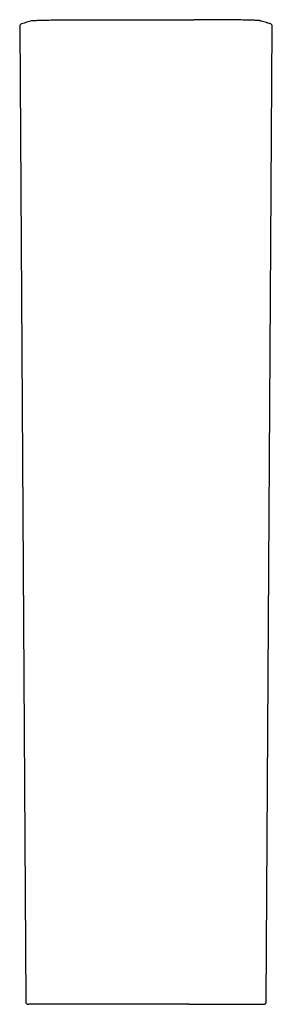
# Model space of a CAD drawing. Header units: millimetres. Extents: x 3746.521 to 3746.707, y 2230.938 to 2231.666.
import ezdxf

# ---------------------------------------------------------------- set-up
doc = ezdxf.new("R2010")
doc.units = ezdxf.units.MM
doc.layers.add('SANINDUSA', color=3, linetype='Continuous')

msp = doc.modelspace()

# ---------------------------------------------------------------- linework, layer by layer
at = {"layer": 'SANINDUSA'}
for p, q in [((3746.53018, 2231.66531), (3746.53049, 2231.66533)), ((3746.57843, 2231.66602), (3746.64978, 2231.66602)), ((3746.69803, 2231.66531), (3746.69772, 2231.66533)), ((3746.52073, 2231.66107), (3746.5252, 2230.94004)), ((3746.70301, 2230.94004), (3746.70749, 2231.66107)), ((3746.53446, 2230.93805), (3746.5272, 2230.93805)), ((3746.6458, 2230.93805), (3746.58241, 2230.93805)), ((3746.69375, 2230.93805), (3746.70101, 2230.93805))]:
    msp.add_line(p, q, dxfattribs=at)
for centre, start, end in [((3746.52273, 2231.66108), 106.15249, 180.35562), ((3746.70549, 2231.66108), 359.64438, 73.84751), ((3746.5272, 2230.94005), 180.35562, 270), ((3746.70101, 2230.94005), 270, 359.64438)]:
    msp.add_arc(centre, 0.002, start, end, dxfattribs=at)
for points, knots in [([(3746.53019, 2231.66529), (3746.53009, 2231.66528), (3746.52986, 2231.66524), (3746.52967, 2231.66518), (3746.52729, 2231.66453), (3746.5247, 2231.66376), (3746.52217, 2231.66301)], [0, 0, 0, 0, 0.012746, 0.032689, 0.052386, 1, 1, 1, 1]), ([(3746.53049, 2231.66533), (3746.53057, 2231.66536), (3746.53073, 2231.66538), (3746.53106, 2231.66541), (3746.53119, 2231.66543), (3746.53149, 2231.66545), (3746.53165, 2231.66546), (3746.53257, 2231.66552), (3746.53357, 2231.66556), (3746.53547, 2231.66562), (3746.53616, 2231.66564), (3746.53731, 2231.66567), (3746.53771, 2231.66568), (3746.53854, 2231.6657), (3746.53897, 2231.66571), (3746.54118, 2231.66576), (3746.54316, 2231.66579), (3746.5459, 2231.66583), (3746.54646, 2231.66584), (3746.54761, 2231.66585), (3746.5482, 2231.66586), (3746.55, 2231.66588), (3746.55124, 2231.6659), (3746.55506, 2231.66593), (3746.55774, 2231.66595), (3746.56197, 2231.66598), (3746.56342, 2231.66599), (3746.56635, 2231.666), (3746.56783, 2231.66601), (3746.57008, 2231.66601), (3746.57083, 2231.66601), (3746.57234, 2231.66602), (3746.5731, 2231.66602), (3746.57538, 2231.66602), (3746.5769, 2231.66602), (3746.57843, 2231.66602)], [0, 0, 0, 0, 0.0625, 0.0625, 0.09375, 0.09375, 0.125, 0.125, 0.25, 0.25, 0.3125, 0.3125, 0.34375, 0.34375, 0.375, 0.375, 0.5, 0.5, 0.53125, 0.53125, 0.5625, 0.5625, 0.625, 0.625, 0.75, 0.75, 0.8125, 0.8125, 0.875, 0.875, 0.90625, 0.90625, 0.9375, 0.9375, 1, 1, 1, 1]), ([(3746.69772, 2231.66533), (3746.69764, 2231.66536), (3746.69748, 2231.66538), (3746.69715, 2231.66541), (3746.69702, 2231.66543), (3746.69672, 2231.66545), (3746.69656, 2231.66546), (3746.69564, 2231.66552), (3746.69464, 2231.66556), (3746.69274, 2231.66562), (3746.69205, 2231.66564), (3746.6909, 2231.66567), (3746.6905, 2231.66568), (3746.68967, 2231.6657), (3746.68924, 2231.66571), (3746.68703, 2231.66576), (3746.68506, 2231.66579), (3746.68231, 2231.66583), (3746.68175, 2231.66584), (3746.6806, 2231.66585), (3746.68001, 2231.66586), (3746.67821, 2231.66588), (3746.67697, 2231.6659), (3746.67316, 2231.66593), (3746.67047, 2231.66595), (3746.66624, 2231.66598), (3746.66479, 2231.66599), (3746.66187, 2231.666), (3746.66038, 2231.66601), (3746.65813, 2231.66601), (3746.65738, 2231.66601), (3746.65587, 2231.66602), (3746.65511, 2231.66602), (3746.65283, 2231.66602), (3746.65131, 2231.66602), (3746.64978, 2231.66602)], [0, 0, 0, 0, 0.0625, 0.0625, 0.09375, 0.09375, 0.125, 0.125, 0.25, 0.25, 0.3125, 0.3125, 0.34375, 0.34375, 0.375, 0.375, 0.5, 0.5, 0.53125, 0.53125, 0.5625, 0.5625, 0.625, 0.625, 0.75, 0.75, 0.8125, 0.8125, 0.875, 0.875, 0.90625, 0.90625, 0.9375, 0.9375, 1, 1, 1, 1]), ([(3746.70604, 2231.66301), (3746.70575, 2231.66309), (3746.70417, 2231.66355), (3746.7019, 2231.66421), (3746.69988, 2231.66479), (3746.69888, 2231.66508), (3746.69863, 2231.66515), (3746.69828, 2231.66526), (3746.69807, 2231.66529), (3746.69803, 2231.6653)], [0, 0, 0, 0, 0.113167, 0.611536, 0.860721, 0.923017, 0.969739, 0.993729, 1, 1, 1, 1]), ([(3746.58241, 2230.93805), (3746.57974, 2230.93805), (3746.57571, 2230.93805), (3746.57043, 2230.93805), (3746.56526, 2230.93805), (3746.56031, 2230.93805), (3746.55569, 2230.93805), (3746.55134, 2230.93805), (3746.5474, 2230.93805), (3746.54397, 2230.93805), (3746.54092, 2230.93805), (3746.53843, 2230.93805), (3746.53658, 2230.93805), (3746.53552, 2230.93805), (3746.53477, 2230.93805), (3746.53457, 2230.93805), (3746.53446, 2230.93805)], [0, 0, 0, 0, 0.109419, 0.165764, 0.22211, 0.331532, 0.387882, 0.444233, 0.553608, 0.609932, 0.666256, 0.775612, 0.831925, 0.888237, 0.943198, 1, 1, 1, 1]), ([(3746.6458, 2230.93805), (3746.64847, 2230.93805), (3746.6525, 2230.93805), (3746.65778, 2230.93805), (3746.66295, 2230.93805), (3746.6679, 2230.93805), (3746.67252, 2230.93805), (3746.67688, 2230.93805), (3746.68081, 2230.93805), (3746.68424, 2230.93805), (3746.68729, 2230.93805), (3746.68978, 2230.93805), (3746.69163, 2230.93805), (3746.69269, 2230.93805), (3746.69344, 2230.93805), (3746.69365, 2230.93805), (3746.69375, 2230.93805)], [0, 0, 0, 0, 0.109419, 0.165764, 0.22211, 0.331532, 0.387882, 0.444233, 0.553608, 0.609932, 0.666256, 0.775612, 0.831925, 0.888237, 0.943198, 1, 1, 1, 1])]:
    msp.add_open_spline(points, degree=3, knots=knots, dxfattribs=at)

doc.saveas('drawing.dxf')
